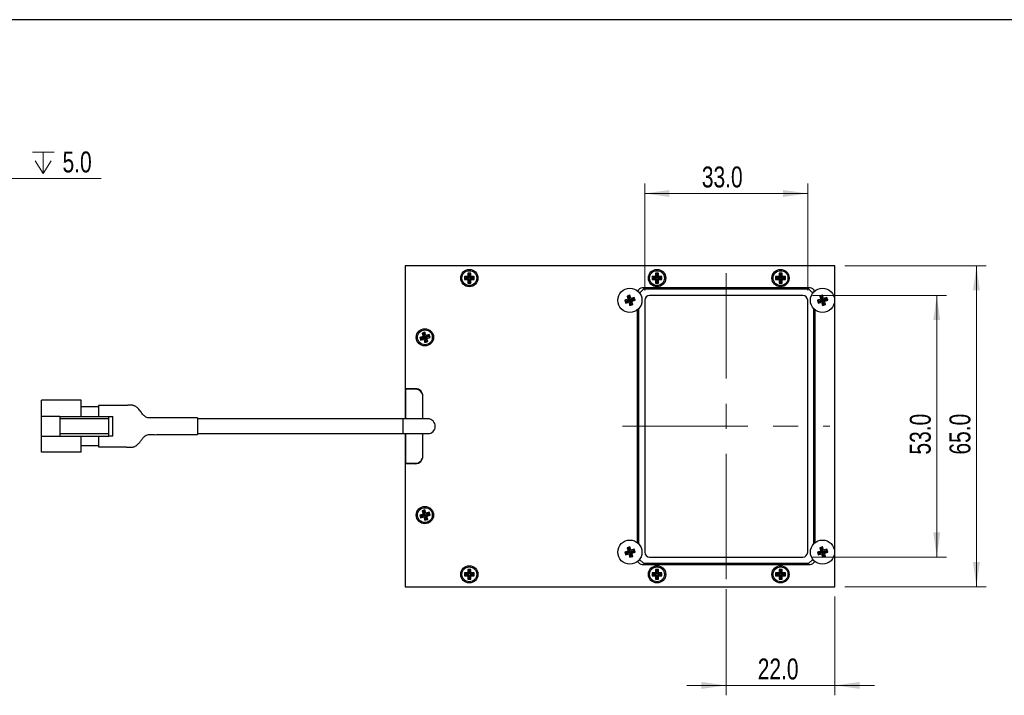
# Model space of a CAD drawing. Header units: millimetres. Extents: x 6 to 294, y 6 to 202.
# Tile 3 of 4: x 109 to 209, y 131 to 199. Entities that reach past the tile are written whole.
import ezdxf

# ---------------------------------------------------------------- set-up
doc = ezdxf.new("R2010")
doc.units = ezdxf.units.MM
doc.linetypes.add('CENTERX2', pattern=[20.32, 12.7, -2.54, 2.54, -2.54])
doc.styles.add('SLDTEXTSTYLE0', font='TXT', dxfattribs={"width": 0.75})
doc.dimstyles.new('SLDDIMSTYLE1', dxfattribs={"dimtxt": 2.116667, "dimasz": 2.5, "dimexe": 0, "dimexo": 0.0625, "dimgap": 0.529167, "dimtad": 1, "dimdec": 1, "dimlfac": 2, "dimrnd": 1e-09, "dimzin": 4, "dimdsep": 46, "dimtxsty": 'SLDTEXTSTYLE0', "dimsah": 1, "dimcen": 0.09, "dimadec": 0, "dimazin": 1, "dimtfac": 1, "dimtdec": 1, "dimtofl": 0, "dimtmove": 0, "dimatfit": 3, "dimfxl": 1, "dimfrac": 2, "dimtolj": 1, "dimtzin": 12, "dimarcsym": 0})
doc.dimstyles.new('SLDDIMSTYLE2', dxfattribs={"dimtxt": 2.116667, "dimasz": 2.5, "dimexe": 0, "dimexo": 0.0625, "dimgap": 0.529167, "dimtad": 0, "dimtih": 1, "dimtoh": 1, "dimdec": 1, "dimlfac": 2, "dimrnd": 1e-09, "dimzin": 12, "dimdsep": 46, "dimtxsty": 'SLDTEXTSTYLE0', "dimblk1": 'NONE', "dimsah": 1, "dimcen": 0, "dimadec": 0, "dimazin": 3, "dimtfac": 1, "dimtdec": 1, "dimtmove": 0, "dimatfit": 3, "dimldrblk": 'NONE', "dimfxl": 1, "dimfrac": 2, "dimtolj": 1, "dimtzin": 12, "dimarcsym": 0})
doc.dimstyles.new('SLDDIMSTYLE3', dxfattribs={"dimtxt": 2.116667, "dimasz": 2.5, "dimexe": 0, "dimexo": 0.0625, "dimgap": 0.529167, "dimtad": 1, "dimdec": 1, "dimlfac": 2, "dimrnd": 1e-09, "dimzin": 4, "dimdsep": 46, "dimtxsty": 'SLDTEXTSTYLE0', "dimsah": 1, "dimcen": 0.09, "dimadec": 0, "dimazin": 1, "dimtfac": 1, "dimtdec": 1, "dimtmove": 0, "dimatfit": 0, "dimfxl": 1, "dimfrac": 2, "dimtolj": 1, "dimtzin": 12, "dimarcsym": 0})

# ---------------------------------------------------------------- blocks, each defined once
blk = doc.blocks.new('_D_8')
at = {"color": 7, "linetype": 'Continuous', "lineweight": 18}
for p, q in [((192.561, 174.12), (206.892, 174.12)), ((205.892, 174.12), (205.892, 141.62)), ((192.561, 141.62), (206.892, 141.62))]:
    blk.add_line(p, q, dxfattribs=at)
for points in [[(205.892, 174.12), (205.542, 171.62), (206.242, 171.62)], [(205.892, 141.62), (206.242, 144.12), (205.542, 144.12)]]:
    blk.add_solid(points, dxfattribs=at)
at = {"color": 7, "linetype": 'Continuous', "lineweight": 18, "insert": (203.163, 154.999), "char_height": 2.1167, "attachment_point": 1, "rotation": 90, "style": 'SLDTEXTSTYLE0'}
blk.add_mtext('65.0', dxfattribs=at)
blk = doc.blocks.new('_D_9')
at = {"color": 7, "linetype": 'Continuous', "lineweight": 18}
for p, q in [((189.311, 171.12), (202.876, 171.12)), ((201.876, 171.12), (201.876, 144.62)), ((189.311, 144.62), (202.876, 144.62))]:
    blk.add_line(p, q, dxfattribs=at)
for points in [[(201.876, 171.12), (201.526, 168.62), (202.226, 168.62)], [(201.876, 144.62), (202.226, 147.12), (201.526, 147.12)]]:
    blk.add_solid(points, dxfattribs=at)
at = {"color": 7, "linetype": 'Continuous', "lineweight": 18, "insert": (199.147, 154.999), "char_height": 2.1167, "attachment_point": 1, "rotation": 90, "style": 'SLDTEXTSTYLE0'}
blk.add_mtext('53.0', dxfattribs=at)
blk = doc.blocks.new('_D_10')
at = {"color": 7, "linetype": 'Continuous', "lineweight": 18}
for p, q in [((172.311, 171.62), (172.311, 182.44)), ((188.811, 171.62), (188.811, 182.44)), ((188.811, 181.44), (172.311, 181.44))]:
    blk.add_line(p, q, dxfattribs=at)
for points in [[(172.311, 181.44), (174.811, 181.09), (174.811, 181.79)], [(188.811, 181.44), (186.311, 181.79), (186.311, 181.09)]]:
    blk.add_solid(points, dxfattribs=at)
at = {"color": 7, "linetype": 'Continuous', "lineweight": 18, "insert": (178.095, 184.168), "char_height": 2.1167, "attachment_point": 1, "style": 'SLDTEXTSTYLE0'}
blk.add_mtext('33.0', dxfattribs=at)
blk = doc.blocks.new('_D_11')
at = {"color": 7, "linetype": 'Continuous', "lineweight": 18}
for p, q in [((180.561, 141.37), (180.561, 130.62)), ((191.561, 140.62), (191.561, 130.62)), ((180.561, 131.62), (176.561, 131.62)), ((180.561, 131.62), (191.561, 131.62)), ((191.561, 131.62), (195.561, 131.62))]:
    blk.add_line(p, q, dxfattribs=at)
for points in [[(180.561, 131.62), (178.061, 131.97), (178.061, 131.27)], [(191.561, 131.62), (194.061, 131.27), (194.061, 131.97)]]:
    blk.add_solid(points, dxfattribs=at)
at = {"color": 7, "linetype": 'Continuous', "lineweight": 18, "insert": (183.752, 134.348), "char_height": 2.1167, "attachment_point": 1, "style": 'SLDTEXTSTYLE0'}
blk.add_mtext('22.0', dxfattribs=at)
blk = doc.blocks.new('SW_SYMBOL_HOLE_DEPTH')
at = {"color": 0, "linetype": 'Continuous', "lineweight": 18}
for p, q in [((0, 875), (800, 875)), ((400, 875), (400, 75)), ((100, 555), (400, 75)), ((700, 555), (400, 75))]:
    blk.add_line(p, q, dxfattribs=at)
blk = doc.blocks.new('_D_15')
at = {"color": 7, "linetype": 'Continuous', "lineweight": 18}
for p, q in [((84.293, 167.438), (95.202, 182.957)), ((95.202, 182.957), (117.291, 182.957)), ((83.143, 165.802), (84.293, 167.438))]:
    blk.add_line(p, q, dxfattribs=at)
blk.add_solid([(84.293, 167.438), (86.017, 169.282), (85.444, 169.685)], dxfattribs=at)
at = {"color": 7, "linetype": 'Continuous', "lineweight": 18, "xscale": 0.0027037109, "yscale": 0.0027037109, "zscale": 0.0027037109}
blk.add_blockref('SW_SYMBOL_HOLE_DEPTH', (110.356, 183.251), dxfattribs=at)
at = {"color": 7, "linetype": 'Continuous', "lineweight": 18, "char_height": 2.1167, "attachment_point": 1, "style": 'SLDTEXTSTYLE0'}
for s, insert in [('4x', (96.452, 185.686)), ('M4x0.7', (100.153, 185.686)), ('5.0', (113.383, 185.686))]:
    blk.add_mtext(s, dxfattribs=dict(at, insert=insert))
blk = doc.blocks.new('_NONE')

msp = doc.modelspace()

# ---------------------------------------------------------------- linework, layer by layer
at = {"color": 7, "linetype": 'Continuous', "lineweight": 25}
for p, q in [((291.144, 199.039), (5.901, 199.039)), ((191.561, 174.12), (148.061, 174.12)), ((148.061, 174.12), (148.061, 161.67)), ((191.561, 141.62), (191.561, 174.12)), ((154.411, 173.02), (154.061, 173.02)), ((154.061, 173.02), (154.061, 172.72)), ((154.172, 172.909), (154.061, 173.02)), ((154.172, 172.831), (154.061, 172.72)), ((154.061, 172.72), (154.411, 172.72)), ((154.172, 172.909), (154.172, 172.831)), ((154.522, 172.909), (154.172, 172.909)), ((154.172, 172.831), (154.522, 172.831)), ((154.711, 173.37), (154.411, 173.37)), ((154.411, 173.37), (154.411, 173.02)), ((154.522, 173.259), (154.411, 173.37)), ((154.522, 172.909), (154.411, 173.02)), ((154.522, 172.831), (154.411, 172.72)), ((154.411, 172.72), (154.411, 172.37)), ((154.522, 172.481), (154.411, 172.37)), ((154.522, 173.259), (154.522, 172.909)), ((154.599, 173.259), (154.522, 173.259)), ((154.522, 172.831), (154.522, 172.481)), ((154.522, 172.481), (154.599, 172.481)), ((154.599, 173.259), (154.711, 173.37)), ((154.599, 172.909), (154.599, 173.259)), ((154.599, 172.909), (154.711, 173.02)), ((154.949, 172.909), (154.599, 172.909)), ((154.599, 172.481), (154.599, 172.831)), ((154.599, 172.831), (154.711, 172.72)), ((154.599, 172.831), (154.949, 172.831)), ((154.599, 172.481), (154.711, 172.37)), ((154.711, 173.02), (154.711, 173.37)), ((155.061, 173.02), (154.711, 173.02)), ((154.711, 172.37), (154.711, 172.72)), ((154.711, 172.72), (155.061, 172.72)), ((154.949, 172.909), (155.061, 173.02)), ((154.949, 172.831), (154.949, 172.909)), ((154.949, 172.831), (155.061, 172.72)), ((155.061, 172.72), (155.061, 173.02)), ((173.411, 173.02), (173.061, 173.02)), ((173.061, 173.02), (173.061, 172.72)), ((173.172, 172.909), (173.061, 173.02)), ((173.172, 172.831), (173.061, 172.72)), ((173.061, 172.72), (173.411, 172.72)), ((173.172, 172.909), (173.172, 172.831)), ((173.522, 172.909), (173.172, 172.909)), ((173.172, 172.831), (173.522, 172.831)), ((173.711, 173.37), (173.411, 173.37)), ((173.411, 173.37), (173.411, 173.02)), ((173.522, 173.259), (173.411, 173.37)), ((173.522, 172.909), (173.411, 173.02)), ((173.522, 172.831), (173.411, 172.72)), ((173.411, 172.72), (173.411, 172.37)), ((173.522, 172.481), (173.411, 172.37)), ((173.599, 173.259), (173.522, 173.259)), ((173.522, 173.259), (173.522, 172.909)), ((173.522, 172.831), (173.522, 172.481)), ((173.522, 172.481), (173.599, 172.481)), ((173.599, 173.259), (173.711, 173.37)), ((173.599, 172.909), (173.599, 173.259)), ((173.599, 172.909), (173.711, 173.02)), ((173.949, 172.909), (173.599, 172.909)), ((173.599, 172.481), (173.599, 172.831)), ((173.599, 172.831), (173.711, 172.72)), ((173.599, 172.831), (173.949, 172.831)), ((173.599, 172.481), (173.711, 172.37)), ((173.711, 173.02), (173.711, 173.37)), ((174.061, 173.02), (173.711, 173.02)), ((173.711, 172.37), (173.711, 172.72)), ((173.711, 172.72), (174.061, 172.72)), ((173.949, 172.909), (174.061, 173.02)), ((173.949, 172.831), (173.949, 172.909)), ((173.949, 172.831), (174.061, 172.72)), ((174.061, 172.72), (174.061, 173.02)), ((185.911, 173.02), (185.561, 173.02)), ((185.561, 173.02), (185.561, 172.72)), ((185.672, 172.909), (185.561, 173.02)), ((185.672, 172.831), (185.561, 172.72)), ((185.561, 172.72), (185.911, 172.72)), ((185.672, 172.909), (185.672, 172.831)), ((186.022, 172.909), (185.672, 172.909)), ((185.672, 172.831), (186.022, 172.831)), ((186.211, 173.37), (185.911, 173.37)), ((185.911, 173.37), (185.911, 173.02)), ((186.022, 173.259), (185.911, 173.37)), ((186.022, 172.909), (185.911, 173.02)), ((186.022, 172.831), (185.911, 172.72)), ((185.911, 172.72), (185.911, 172.37)), ((186.022, 172.481), (185.911, 172.37)), ((186.099, 173.259), (186.022, 173.259)), ((186.022, 173.259), (186.022, 172.909)), ((186.022, 172.831), (186.022, 172.481)), ((186.022, 172.481), (186.099, 172.481)), ((186.099, 173.259), (186.211, 173.37)), ((186.099, 172.909), (186.099, 173.259)), ((186.099, 172.909), (186.211, 173.02)), ((186.449, 172.909), (186.099, 172.909)), ((186.099, 172.481), (186.099, 172.831)), ((186.099, 172.831), (186.211, 172.72)), ((186.099, 172.831), (186.449, 172.831)), ((186.099, 172.481), (186.211, 172.37)), ((186.211, 173.02), (186.211, 173.37)), ((186.561, 173.02), (186.211, 173.02)), ((186.211, 172.37), (186.211, 172.72)), ((186.211, 172.72), (186.561, 172.72)), ((186.449, 172.909), (186.561, 173.02)), ((186.449, 172.831), (186.449, 172.909)), ((186.449, 172.831), (186.561, 172.72)), ((186.561, 172.72), (186.561, 173.02)), ((154.411, 172.37), (154.711, 172.37)), ((172.186, 171.745), (171.793, 171.352)), ((189.061, 171.87), (172.061, 171.87)), ((188.936, 171.745), (172.186, 171.745)), ((173.411, 172.37), (173.711, 172.37)), ((185.911, 172.37), (186.211, 172.37)), ((189.328, 171.352), (188.936, 171.745)), ((170.624, 170.721), (170.289, 170.621)), ((170.289, 170.621), (170.374, 170.334)), ((170.427, 170.546), (170.289, 170.621)), ((170.449, 170.472), (170.374, 170.334)), ((170.374, 170.334), (170.71, 170.433)), ((170.762, 170.646), (170.427, 170.546)), ((170.427, 170.546), (170.449, 170.472)), ((170.449, 170.472), (170.784, 170.572)), ((170.812, 171.142), (170.524, 171.056)), ((170.524, 171.056), (170.624, 170.721)), ((170.663, 170.981), (170.524, 171.056)), ((170.762, 170.646), (170.624, 170.721)), ((170.737, 171.004), (170.663, 170.981)), ((170.663, 170.981), (170.762, 170.646)), ((170.784, 170.572), (170.71, 170.433)), ((170.71, 170.433), (170.809, 170.098)), ((170.737, 171.004), (170.812, 171.142)), ((170.837, 170.668), (170.737, 171.004)), ((170.784, 170.572), (170.884, 170.236)), ((170.912, 170.807), (170.812, 171.142)), ((170.837, 170.668), (170.912, 170.807)), ((171.172, 170.768), (170.837, 170.668)), ((170.859, 170.594), (171.194, 170.694)), ((170.859, 170.594), (170.997, 170.519)), ((170.959, 170.258), (170.859, 170.594)), ((171.247, 170.906), (170.912, 170.807)), ((170.997, 170.519), (171.333, 170.619)), ((171.097, 170.184), (170.997, 170.519)), ((171.172, 170.768), (171.247, 170.906)), ((171.194, 170.694), (171.172, 170.768)), ((171.194, 170.694), (171.333, 170.619)), ((171.333, 170.619), (171.247, 170.906)), ((190.124, 170.721), (189.789, 170.621)), ((189.789, 170.621), (189.874, 170.334)), ((189.927, 170.546), (189.789, 170.621)), ((189.949, 170.472), (189.874, 170.334)), ((189.874, 170.334), (190.21, 170.433)), ((190.262, 170.646), (189.927, 170.546)), ((189.927, 170.546), (189.949, 170.472)), ((189.949, 170.472), (190.284, 170.572)), ((190.312, 171.142), (190.024, 171.056)), ((190.024, 171.056), (190.124, 170.721)), ((190.163, 170.981), (190.024, 171.056)), ((190.262, 170.646), (190.124, 170.721)), ((190.237, 171.004), (190.163, 170.981)), ((190.163, 170.981), (190.262, 170.646)), ((190.284, 170.572), (190.21, 170.433)), ((190.21, 170.433), (190.309, 170.098)), ((190.237, 171.004), (190.312, 171.142)), ((190.337, 170.668), (190.237, 171.004)), ((190.284, 170.572), (190.384, 170.236)), ((190.412, 170.807), (190.312, 171.142)), ((190.337, 170.668), (190.412, 170.807)), ((190.672, 170.768), (190.337, 170.668)), ((190.359, 170.594), (190.694, 170.694)), ((190.359, 170.594), (190.497, 170.519)), ((190.459, 170.258), (190.359, 170.594)), ((190.747, 170.906), (190.412, 170.807)), ((190.497, 170.519), (190.833, 170.619)), ((190.597, 170.184), (190.497, 170.519)), ((190.672, 170.768), (190.747, 170.906)), ((190.694, 170.694), (190.672, 170.768)), ((190.694, 170.694), (190.833, 170.619)), ((190.833, 170.619), (190.747, 170.906)), ((170.884, 170.236), (170.809, 170.098)), ((170.809, 170.098), (171.097, 170.184)), ((170.884, 170.236), (170.959, 170.258)), ((170.959, 170.258), (171.097, 170.184)), ((171.561, 169.651), (171.561, 146.089)), ((171.686, 169.763), (171.686, 145.977)), ((189.436, 145.977), (189.436, 169.763)), ((189.561, 146.089), (189.561, 169.651)), ((190.384, 170.236), (190.309, 170.098)), ((190.309, 170.098), (190.597, 170.184)), ((190.384, 170.236), (190.459, 170.258)), ((190.459, 170.258), (190.597, 170.184)), ((149.874, 166.971), (149.539, 166.871)), ((149.539, 166.871), (149.624, 166.584)), ((149.677, 166.796), (149.539, 166.871)), ((149.699, 166.722), (149.624, 166.584)), ((149.624, 166.584), (149.96, 166.683)), ((150.012, 166.896), (149.677, 166.796)), ((149.677, 166.796), (149.699, 166.722)), ((149.699, 166.722), (150.034, 166.822)), ((150.062, 167.392), (149.774, 167.306)), ((149.774, 167.306), (149.874, 166.971)), ((149.913, 167.231), (149.774, 167.306)), ((150.012, 166.896), (149.874, 166.971)), ((149.987, 167.254), (149.913, 167.231)), ((149.913, 167.231), (150.012, 166.896)), ((150.034, 166.822), (149.96, 166.683)), ((149.96, 166.683), (150.059, 166.348)), ((149.987, 167.254), (150.062, 167.392)), ((150.087, 166.918), (149.987, 167.254)), ((150.034, 166.822), (150.134, 166.486)), ((150.134, 166.486), (150.059, 166.348)), ((150.162, 167.057), (150.062, 167.392)), ((150.087, 166.918), (150.162, 167.057)), ((150.422, 167.018), (150.087, 166.918)), ((150.109, 166.844), (150.444, 166.944)), ((150.209, 166.508), (150.109, 166.844)), ((150.109, 166.844), (150.247, 166.769)), ((150.134, 166.486), (150.209, 166.508)), ((150.497, 167.156), (150.162, 167.057)), ((150.209, 166.508), (150.347, 166.434)), ((150.247, 166.769), (150.583, 166.869)), ((150.347, 166.434), (150.247, 166.769)), ((150.422, 167.018), (150.497, 167.156)), ((150.444, 166.944), (150.422, 167.018)), ((150.444, 166.944), (150.583, 166.869)), ((150.583, 166.869), (150.497, 167.156)), ((150.059, 166.348), (150.347, 166.434)), ((148.061, 161.67), (148.061, 158.62)), ((149.111, 161.67), (148.061, 161.67)), ((148.111, 161.62), (148.111, 158.62)), ((149.111, 161.62), (148.111, 161.62)), ((111.261, 158.87), (111.261, 160.495)), ((115.261, 160.495), (111.261, 160.495)), ((115.261, 158.87), (115.261, 160.495)), ((149.861, 158.62), (149.861, 160.92)), ((149.861, 158.62), (149.861, 160.87)), ((115.261, 159.87), (117.036, 159.87)), ((117.036, 159.97), (117.036, 159.72)), ((117.036, 159.72), (117.036, 158.87)), ((113.111, 158.87), (111.261, 158.87)), ((111.261, 156.87), (111.261, 158.87)), ((113.111, 158.87), (113.111, 158.62)), ((113.111, 158.87), (118.061, 158.87)), ((113.111, 158.62), (113.111, 157.12)), ((118.061, 158.62), (113.111, 158.62)), ((118.061, 156.87), (118.061, 158.87)), ((118.061, 158.87), (118.461, 158.87)), ((118.461, 156.87), (118.461, 158.87)), ((127.036, 158.72), (127.036, 157.02)), ((147.861, 158.62), (127.036, 158.62)), ((150.361, 158.62), (147.861, 158.62)), ((111.261, 155.245), (111.261, 156.87)), ((111.261, 156.87), (113.111, 156.87)), ((113.111, 157.12), (118.061, 157.12)), ((113.111, 157.12), (113.111, 156.87)), ((113.111, 156.87), (118.061, 156.87)), ((115.261, 155.245), (115.261, 156.87)), ((117.036, 156.87), (117.036, 156.02)), ((118.461, 156.87), (118.061, 156.87)), ((127.036, 157.12), (147.861, 157.12)), ((147.861, 157.12), (150.361, 157.12)), ((148.061, 157.12), (148.061, 154.07)), ((148.111, 157.12), (148.111, 154.12)), ((149.861, 154.82), (149.861, 157.12)), ((149.861, 154.87), (149.861, 157.12)), ((117.036, 155.87), (115.261, 155.87)), ((117.036, 156.02), (117.036, 155.77)), ((115.261, 155.245), (111.261, 155.245)), ((148.061, 154.07), (148.061, 141.62)), ((149.111, 154.07), (148.061, 154.07)), ((148.111, 154.12), (149.111, 154.12)), ((149.874, 148.971), (149.539, 148.871)), ((149.539, 148.871), (149.624, 148.584)), ((149.677, 148.796), (149.539, 148.871)), ((149.699, 148.722), (149.624, 148.584)), ((149.624, 148.584), (149.96, 148.683)), ((150.012, 148.896), (149.677, 148.796)), ((149.677, 148.796), (149.699, 148.722)), ((149.699, 148.722), (150.034, 148.822)), ((150.062, 149.392), (149.774, 149.306)), ((149.774, 149.306), (149.874, 148.971)), ((149.913, 149.231), (149.774, 149.306)), ((150.012, 148.896), (149.874, 148.971)), ((149.987, 149.254), (149.913, 149.231)), ((149.913, 149.231), (150.012, 148.896)), ((150.034, 148.822), (149.96, 148.683)), ((149.96, 148.683), (150.059, 148.348)), ((149.987, 149.254), (150.062, 149.392)), ((150.087, 148.918), (149.987, 149.254)), ((150.034, 148.822), (150.134, 148.486)), ((150.162, 149.057), (150.062, 149.392)), ((150.087, 148.918), (150.162, 149.057)), ((150.422, 149.018), (150.087, 148.918)), ((150.109, 148.844), (150.444, 148.944)), ((150.109, 148.844), (150.247, 148.769)), ((150.209, 148.508), (150.109, 148.844)), ((150.134, 148.486), (150.209, 148.508)), ((150.497, 149.156), (150.162, 149.057)), ((150.209, 148.508), (150.347, 148.434)), ((150.247, 148.769), (150.583, 148.869)), ((150.347, 148.434), (150.247, 148.769)), ((150.422, 149.018), (150.497, 149.156)), ((150.444, 148.944), (150.422, 149.018)), ((150.444, 148.944), (150.583, 148.869)), ((150.583, 148.869), (150.497, 149.156)), ((150.134, 148.486), (150.059, 148.348)), ((150.059, 148.348), (150.347, 148.434)), ((170.812, 145.642), (170.524, 145.556)), ((170.524, 145.556), (170.624, 145.221)), ((170.663, 145.481), (170.524, 145.556)), ((170.737, 145.504), (170.812, 145.642)), ((170.912, 145.307), (170.812, 145.642)), ((190.312, 145.642), (190.024, 145.556)), ((190.024, 145.556), (190.124, 145.221)), ((190.163, 145.481), (190.024, 145.556)), ((190.237, 145.504), (190.312, 145.642)), ((190.412, 145.307), (190.312, 145.642)), ((170.624, 145.221), (170.289, 145.121)), ((170.289, 145.121), (170.374, 144.834)), ((170.427, 145.046), (170.289, 145.121)), ((170.449, 144.972), (170.374, 144.834)), ((170.374, 144.834), (170.71, 144.933)), ((170.762, 145.146), (170.427, 145.046)), ((170.427, 145.046), (170.449, 144.972)), ((170.449, 144.972), (170.784, 145.072)), ((170.762, 145.146), (170.624, 145.221)), ((170.737, 145.504), (170.663, 145.481)), ((170.663, 145.481), (170.762, 145.146)), ((170.784, 145.072), (170.71, 144.933)), ((170.71, 144.933), (170.809, 144.598)), ((170.837, 145.168), (170.737, 145.504)), ((170.784, 145.072), (170.884, 144.736)), ((170.884, 144.736), (170.809, 144.598)), ((170.809, 144.598), (171.097, 144.684)), ((170.837, 145.168), (170.912, 145.307)), ((171.172, 145.268), (170.837, 145.168)), ((170.859, 145.094), (171.194, 145.194)), ((170.859, 145.094), (170.997, 145.019)), ((170.959, 144.758), (170.859, 145.094)), ((170.884, 144.736), (170.959, 144.758)), ((171.247, 145.406), (170.912, 145.307)), ((170.959, 144.758), (171.097, 144.684)), ((170.997, 145.019), (171.333, 145.119)), ((171.097, 144.684), (170.997, 145.019)), ((171.172, 145.268), (171.247, 145.406)), ((171.194, 145.194), (171.172, 145.268)), ((171.194, 145.194), (171.333, 145.119)), ((171.333, 145.119), (171.247, 145.406)), ((190.124, 145.221), (189.789, 145.121)), ((189.789, 145.121), (189.874, 144.834)), ((189.927, 145.046), (189.789, 145.121)), ((189.949, 144.972), (189.874, 144.834)), ((189.874, 144.834), (190.21, 144.933)), ((190.262, 145.146), (189.927, 145.046)), ((189.927, 145.046), (189.949, 144.972)), ((189.949, 144.972), (190.284, 145.072)), ((190.262, 145.146), (190.124, 145.221)), ((190.237, 145.504), (190.163, 145.481)), ((190.163, 145.481), (190.262, 145.146)), ((190.284, 145.072), (190.21, 144.933)), ((190.21, 144.933), (190.309, 144.598)), ((190.337, 145.168), (190.237, 145.504)), ((190.284, 145.072), (190.384, 144.736)), ((190.384, 144.736), (190.309, 144.598)), ((190.309, 144.598), (190.597, 144.684)), ((190.337, 145.168), (190.412, 145.307)), ((190.672, 145.268), (190.337, 145.168)), ((190.359, 145.094), (190.694, 145.194)), ((190.359, 145.094), (190.497, 145.019)), ((190.459, 144.758), (190.359, 145.094)), ((190.384, 144.736), (190.459, 144.758)), ((190.747, 145.406), (190.412, 145.307)), ((190.459, 144.758), (190.597, 144.684)), ((190.497, 145.019), (190.833, 145.119)), ((190.597, 144.684), (190.497, 145.019)), ((190.672, 145.268), (190.747, 145.406)), ((190.694, 145.194), (190.672, 145.268)), ((190.694, 145.194), (190.833, 145.119)), ((190.833, 145.119), (190.747, 145.406)), ((171.793, 144.388), (172.186, 143.995)), ((172.061, 143.87), (189.061, 143.87)), ((172.186, 143.995), (188.936, 143.995)), ((188.936, 143.995), (189.328, 144.388)), ((154.411, 143.02), (154.061, 143.02)), ((154.061, 143.02), (154.061, 142.72)), ((154.172, 142.909), (154.061, 143.02)), ((154.172, 142.831), (154.061, 142.72)), ((154.061, 142.72), (154.411, 142.72)), ((154.522, 142.909), (154.172, 142.909)), ((154.172, 142.909), (154.172, 142.831)), ((154.172, 142.831), (154.522, 142.831)), ((154.711, 143.37), (154.411, 143.37)), ((154.411, 143.37), (154.411, 143.02)), ((154.522, 143.259), (154.411, 143.37)), ((154.522, 142.909), (154.411, 143.02)), ((154.522, 142.831), (154.411, 142.72)), ((154.411, 142.72), (154.411, 142.37)), ((154.522, 143.259), (154.522, 142.909)), ((154.599, 143.259), (154.522, 143.259)), ((154.522, 142.831), (154.522, 142.481)), ((154.599, 143.259), (154.711, 143.37)), ((154.599, 142.909), (154.599, 143.259)), ((154.599, 142.909), (154.711, 143.02)), ((154.949, 142.909), (154.599, 142.909)), ((154.599, 142.481), (154.599, 142.831)), ((154.599, 142.831), (154.711, 142.72)), ((154.599, 142.831), (154.949, 142.831)), ((154.711, 143.02), (154.711, 143.37)), ((155.061, 143.02), (154.711, 143.02)), ((154.711, 142.37), (154.711, 142.72)), ((154.711, 142.72), (155.061, 142.72)), ((154.949, 142.909), (155.061, 143.02)), ((154.949, 142.831), (154.949, 142.909)), ((154.949, 142.831), (155.061, 142.72)), ((155.061, 142.72), (155.061, 143.02)), ((173.411, 143.02), (173.061, 143.02)), ((173.061, 143.02), (173.061, 142.72)), ((173.172, 142.909), (173.061, 143.02)), ((173.172, 142.831), (173.061, 142.72)), ((173.061, 142.72), (173.411, 142.72)), ((173.522, 142.909), (173.172, 142.909)), ((173.172, 142.909), (173.172, 142.831)), ((173.172, 142.831), (173.522, 142.831)), ((173.522, 143.259), (173.411, 143.37)), ((173.711, 143.37), (173.411, 143.37)), ((173.411, 143.37), (173.411, 143.02)), ((173.522, 142.909), (173.411, 143.02)), ((173.522, 142.831), (173.411, 142.72)), ((173.411, 142.72), (173.411, 142.37)), ((173.599, 143.259), (173.522, 143.259)), ((173.522, 143.259), (173.522, 142.909)), ((173.522, 142.831), (173.522, 142.481)), ((173.599, 143.259), (173.711, 143.37)), ((173.599, 142.909), (173.599, 143.259)), ((173.599, 142.909), (173.711, 143.02)), ((173.949, 142.909), (173.599, 142.909)), ((173.599, 142.481), (173.599, 142.831)), ((173.599, 142.831), (173.711, 142.72)), ((173.599, 142.831), (173.949, 142.831)), ((173.711, 143.02), (173.711, 143.37)), ((174.061, 143.02), (173.711, 143.02)), ((173.711, 142.37), (173.711, 142.72)), ((173.711, 142.72), (174.061, 142.72)), ((173.949, 142.909), (174.061, 143.02)), ((173.949, 142.831), (173.949, 142.909)), ((173.949, 142.831), (174.061, 142.72)), ((174.061, 142.72), (174.061, 143.02)), ((185.911, 143.02), (185.561, 143.02)), ((185.561, 143.02), (185.561, 142.72)), ((185.672, 142.909), (185.561, 143.02)), ((185.672, 142.831), (185.561, 142.72)), ((185.561, 142.72), (185.911, 142.72)), ((185.672, 142.909), (185.672, 142.831)), ((186.022, 142.909), (185.672, 142.909)), ((185.672, 142.831), (186.022, 142.831)), ((186.211, 143.37), (185.911, 143.37)), ((185.911, 143.37), (185.911, 143.02)), ((186.022, 143.259), (185.911, 143.37)), ((186.022, 142.909), (185.911, 143.02)), ((186.022, 142.831), (185.911, 142.72)), ((185.911, 142.72), (185.911, 142.37)), ((186.099, 143.259), (186.022, 143.259)), ((186.022, 143.259), (186.022, 142.909)), ((186.022, 142.831), (186.022, 142.481)), ((186.099, 143.259), (186.211, 143.37)), ((186.099, 142.909), (186.099, 143.259)), ((186.099, 142.909), (186.211, 143.02)), ((186.449, 142.909), (186.099, 142.909)), ((186.099, 142.481), (186.099, 142.831)), ((186.099, 142.831), (186.211, 142.72)), ((186.099, 142.831), (186.449, 142.831)), ((186.211, 143.02), (186.211, 143.37)), ((186.561, 143.02), (186.211, 143.02)), ((186.211, 142.37), (186.211, 142.72)), ((186.211, 142.72), (186.561, 142.72)), ((186.449, 142.909), (186.561, 143.02)), ((186.449, 142.831), (186.449, 142.909)), ((186.449, 142.831), (186.561, 142.72)), ((186.561, 142.72), (186.561, 143.02)), ((148.061, 141.62), (191.561, 141.62)), ((154.522, 142.481), (154.411, 142.37)), ((154.411, 142.37), (154.711, 142.37)), ((154.522, 142.481), (154.599, 142.481)), ((154.599, 142.481), (154.711, 142.37)), ((173.522, 142.481), (173.411, 142.37)), ((173.411, 142.37), (173.711, 142.37)), ((173.522, 142.481), (173.599, 142.481)), ((173.599, 142.481), (173.711, 142.37)), ((186.022, 142.481), (185.911, 142.37)), ((185.911, 142.37), (186.211, 142.37)), ((186.022, 142.481), (186.099, 142.481)), ((186.099, 142.481), (186.211, 142.37))]:
    msp.add_line(p, q, dxfattribs=at)
at = {"color": 7, "linetype": 'CENTERX2', "lineweight": 18}
for p, q in [((180.561, 142.37), (180.561, 173.37)), ((170.061, 157.87), (191.061, 157.87))]:
    msp.add_line(p, q, dxfattribs=at)
at = {"color": 7, "linetype": 'Continuous'}
for p, q in [((172.311, 170.62), (172.311, 145.12)), ((188.311, 171.12), (172.811, 171.12)), ((188.811, 145.12), (188.811, 170.62)), ((172.811, 144.62), (188.311, 144.62))]:
    msp.add_line(p, q, dxfattribs=at)
at = {"color": 8, "linetype": 'Continuous', "lineweight": 25}
msp.add_line((147.861, 157.12), (147.861, 158.62), dxfattribs=at)
at = {"color": 7, "linetype": 'Continuous', "lineweight": 25}
for centre, radius in [((154.561, 172.87), 0.875), ((154.561, 172.87), 0.75), ((173.561, 172.87), 0.875), ((173.561, 172.87), 0.75), ((186.061, 172.87), 0.875), ((186.061, 172.87), 0.75), ((170.811, 170.62), 1.225), ((190.311, 170.62), 1.225), ((150.061, 166.87), 0.875), ((150.061, 166.87), 0.75), ((150.061, 148.87), 0.875), ((150.061, 148.87), 0.75), ((170.811, 145.12), 1.225), ((190.311, 145.12), 1.225), ((154.561, 142.87), 0.875), ((154.561, 142.87), 0.75), ((173.561, 142.87), 0.875), ((173.561, 142.87), 0.75), ((186.061, 142.87), 0.875), ((186.061, 142.87), 0.75)]:
    msp.add_circle(centre, radius, dxfattribs=at)
for centre, radius, start, end in [((172.061, 171.37), 0.5, 90, 157.8205), ((189.061, 171.37), 0.5, 22.1795, 90), ((149.111, 160.92), 0.75, 0, 90), ((149.111, 160.87), 0.75, 0, 90), ((150.361, 157.87), 0.75, 270, 90), ((149.111, 154.87), 0.75, 270, 0), ((149.111, 154.82), 0.75, 270, 0), ((172.061, 144.37), 0.5, 202.1795, 270), ((189.061, 144.37), 0.5, 270, 337.8205)]:
    msp.add_arc(centre, radius, start, end, dxfattribs=at)
at = {"color": 7, "linetype": 'Continuous'}
for centre, start, end in [((172.811, 170.62), 90, 180), ((188.311, 170.62), 0, 90), ((172.811, 145.12), 180, 270), ((188.311, 145.12), 270, 0)]:
    msp.add_arc(centre, 0.5, start, end, dxfattribs=at)
at = {"color": 7, "linetype": 'Continuous', "lineweight": 25}
for points, knots in [([(119.659, 159.968), (119.639, 159.968), (119.601, 159.969), (119.491, 159.971), (119.338, 159.97), (119.155, 159.97), (118.992, 159.97), (118.91, 159.97), (118.787, 159.97), (118.521, 159.97), (118.138, 159.97), (117.628, 159.97), (117.247, 159.97), (117.036, 159.97)], [0, 0, 0, 0, 0.031951, 0.06171, 0.127992, 0.185517, 0.25829, 0.314692, 0.374187, 0.472778, 0.607071, 0.782433, 1, 1, 1, 1]), ([(127.036, 158.72), (126.648, 158.719), (125.934, 158.716), (124.953, 158.708), (124.157, 158.707), (123.575, 158.711), (123.166, 158.717), (122.869, 158.724), (122.571, 158.727), (122.257, 158.696), (121.956, 158.719), (121.691, 158.872), (121.471, 159.111), (121.243, 159.431), (121.022, 159.702), (120.808, 159.863), (120.665, 159.933), (120.556, 159.967), (120.485, 159.98), (120.482, 159.981), (120.443, 159.987), (120.421, 159.989), (120.394, 159.992), (120.363, 159.995), (120.328, 159.997), (120.272, 159.999), (120.146, 159.999), (119.997, 159.988), (119.842, 159.973), (119.716, 159.965), (119.616, 159.968), (119.568, 159.969)], [0, 0, 0, 0, 0.133879, 0.246911, 0.33868, 0.409179, 0.448061, 0.479851, 0.511986, 0.550849, 0.58938, 0.613048, 0.655045, 0.701462, 0.752956, 0.774383, 0.793726, 0.813057, 0.834498, 0.857044, 0.86116, 0.86473, 0.868056, 0.871517, 0.875463, 0.880142, 0.892212, 0.927539, 0.955766, 0.979153, 1, 1, 1, 1]), ([(117.036, 155.77), (117.297, 155.77), (117.755, 155.77), (118.34, 155.77), (118.706, 155.77), (118.886, 155.77), (118.937, 155.77), (119.012, 155.77), (119.162, 155.77), (119.327, 155.77), (119.465, 155.77), (119.513, 155.77), (119.554, 155.77), (119.595, 155.771), (119.672, 155.773), (119.728, 155.773), (119.739, 155.772), (119.781, 155.771), (119.862, 155.764), (119.925, 155.758), (119.977, 155.753), (120.03, 155.749), (120.102, 155.744), (120.19, 155.74), (120.285, 155.74), (120.405, 155.746), (120.521, 155.764), (120.61, 155.79), (120.652, 155.803), (120.744, 155.845), (120.824, 155.892), (120.918, 155.96), (121.061, 156.09), (121.236, 156.302), (121.426, 156.565), (121.623, 156.8), (121.842, 156.97), (122.093, 157.042), (122.376, 157.03), (122.738, 157.008), (123.243, 157.027), (123.923, 157.032), (124.792, 157.033), (125.851, 157.024), (126.62, 157.021), (127.036, 157.02)], [0, 0, 0, 0, 0.06115, 0.107126, 0.138907, 0.150859, 0.161594, 0.171356, 0.180808, 0.203684, 0.209895, 0.212656, 0.215306, 0.220755, 0.226785, 0.255384, 0.287374, 0.315393, 0.326137, 0.330654, 0.334909, 0.339005, 0.343108, 0.35179, 0.361417, 0.372073, 0.396354, 0.424321, 0.453434, 0.465626, 0.476523, 0.486871, 0.497625, 0.523192, 0.550231, 0.574099, 0.594779, 0.614104, 0.633822, 0.660661, 0.699094, 0.752063, 0.819928, 0.902686, 1, 1, 1, 1])]:
    msp.add_open_spline(points, degree=3, knots=knots, dxfattribs=at)

# ---------------------------------------------------------------- dimensions: what is measured, and where the dimension line sits
at = {"color": 7, "linetype": 'Continuous', "lineweight": 18}
dim = msp.add_diameter_dim_2p(p1=(83.143, 165.802), p2=(84.293, 167.438), text='4x M4x0.7 {\\fGDT;x}5.0', dimstyle='SLDDIMSTYLE2', override={"dimpost": '<>'}, dxfattribs=at)
dim.commit()
dim.dimension.update_dxf_attribs({"geometry": '_D_15', "text_midpoint": (106.871, 184.68), "dimtype": 163})
for base, p1, p2, picture, middle in [((172.311, 181.44), (188.811, 170.62), (172.311, 170.62), '_D_10', (180.831, 181.44)), ((191.561, 131.62), (180.561, 142.37), (191.561, 141.62), '_D_11', (186.488, 131.62))]:
    dim = msp.add_linear_dim(base=base, p1=p1, p2=p2, dimstyle='SLDDIMSTYLE3', dxfattribs=at)
    dim.commit()
    dim.dimension.update_dxf_attribs({"geometry": picture, "text_midpoint": middle, "dimtype": 160})
for base, p1, p2, picture, middle in [((205.892, 141.62), (191.561, 174.12), (191.561, 141.62), '_D_8', (205.892, 157.735)), ((201.876, 144.62), (188.311, 171.12), (188.311, 144.62), '_D_9', (201.876, 157.735))]:
    dim = msp.add_linear_dim(base=base, p1=p1, p2=p2, angle=90, dimstyle='SLDDIMSTYLE1', dxfattribs=at)
    dim.commit()
    dim.dimension.update_dxf_attribs({"geometry": picture, "text_midpoint": middle, "dimtype": 160})

doc.saveas('drawing.dxf')
